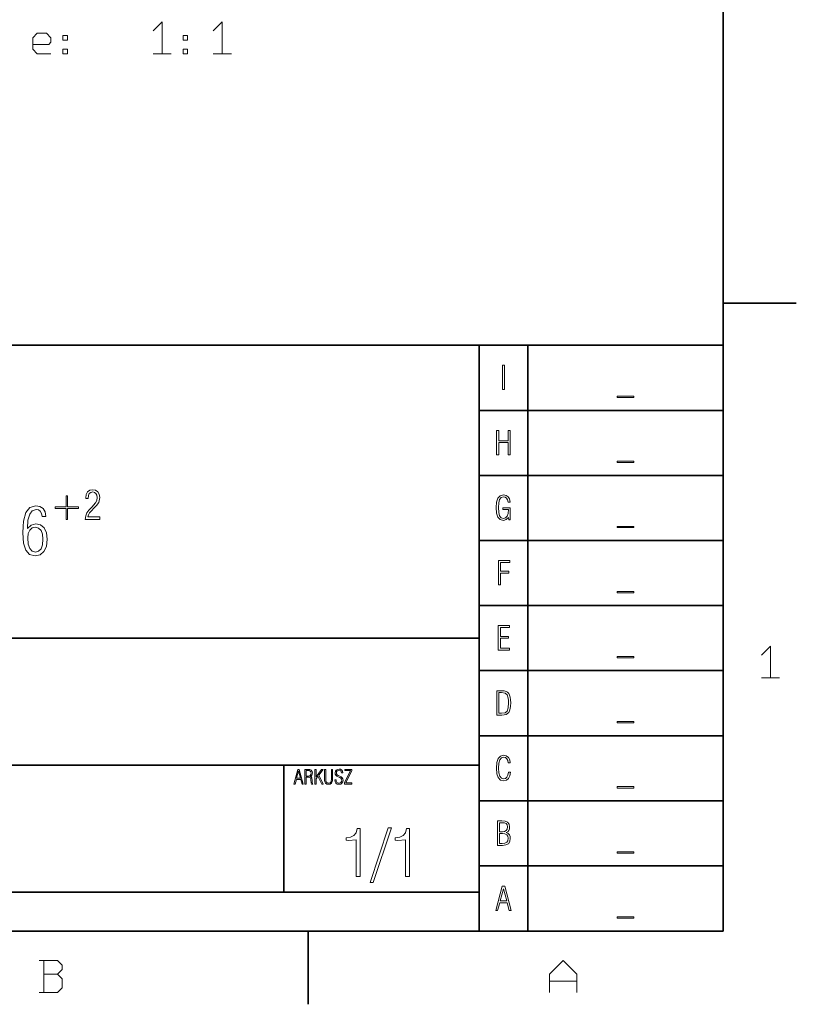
# Model space of a CAD drawing. Extents: x 0 to 420, y 0 to 297.
# Tile 6 of 7: x 338 to 418, y 2 to 103. Entities that reach past the tile are written whole.
import ezdxf

# ---------------------------------------------------------------- set-up
doc = ezdxf.new("R2010")
doc.units = 0

msp = doc.modelspace()

# ---------------------------------------------------------------- linework, layer by layer
at = {"color": 7, "lineweight": 35}
for p, q in [((410, 10), (410, 287)), ((410, 74.3), (417.5, 74.3)), ((220, 70), (410, 70)), ((385, 10), (385, 70)), ((390, 10), (390, 70)), ((410, 70), (410, 10)), ((385, 63.33), (410, 63.33)), ((385, 56.67), (410, 56.67)), ((385, 50), (410, 50)), ((385, 43.33), (410, 43.33)), ((220, 40), (385, 40)), ((385, 36.67), (410, 36.67)), ((385, 30), (410, 30)), ((220, 27), (385, 27)), ((365, 14), (365, 27)), ((385, 23.33), (410, 23.33)), ((385, 16.67), (410, 16.67)), ((220, 14), (385, 14)), ((10, 10), (410, 10)), ((220, 10), (410, 10)), ((367.5, 10), (367.5, 2.5))]:
    msp.add_line(p, q, dxfattribs=at)
at = {"color": 7, "lineweight": 13}
for points in [[(351.6, 102.19), (352.53, 103.12), (352.53, 101.49), (352.53, 99.85)], [(357.76, 102.19), (358.69, 103.12), (358.69, 101.49), (358.69, 99.85)], [(341.14, 99.85), (339.74, 99.85), (339.28, 100.32), (339.28, 101.49), (339.74, 101.95), (340.68, 101.95), (341.14, 101.49), (341.14, 101.02), (340.91, 100.79), (339.28, 100.79)], [(353.46, 99.85), (351.6, 99.85)], [(359.62, 99.85), (357.76, 99.85)], [(413.93, 38.25), (414.86, 39.18), (414.86, 37.55), (414.86, 35.92)], [(415.79, 35.92), (413.93, 35.92)], [(339.94, 3.72), (341.81, 3.72), (342.28, 4.18), (342.28, 5.12), (341.81, 5.58), (342.28, 6.05), (342.28, 6.52), (341.81, 6.98), (339.94, 6.98)], [(340.41, 6.98), (340.41, 5.35), (340.41, 3.72)], [(392.21, 3.72), (392.21, 5.58), (393.61, 6.98), (395.01, 5.58), (395.01, 3.72)], [(340.41, 5.58), (341.81, 5.58)], [(395.01, 4.88), (392.21, 4.88)]]:
    msp.add_lwpolyline(points, dxfattribs=at)
for points in [[(342.82, 101.72), (342.82, 101.25), (342.36, 101.25), (342.36, 101.72)], [(355.14, 101.72), (355.14, 101.25), (354.68, 101.25), (354.68, 101.72)], [(342.82, 100.32), (342.82, 99.85), (342.36, 99.85), (342.36, 100.32)], [(355.14, 100.32), (355.14, 99.85), (354.68, 99.85), (354.68, 100.32)], [(387.39, 65.45), (387.6, 65.45), (387.6, 67.95), (387.39, 67.95)], [(400.84, 64.79), (399.16, 64.79), (399.16, 64.65), (400.84, 64.65)], [(386.8, 58.78), (387.01, 58.78), (387.01, 60.03), (387.99, 60.03), (387.99, 58.78), (388.2, 58.78), (388.2, 61.28), (387.99, 61.28), (387.99, 60.22), (387.01, 60.22), (387.01, 61.28), (386.8, 61.28)], [(400.84, 58.12), (399.16, 58.12), (399.16, 57.99), (400.84, 57.99)], [(342.84, 54.57), (342.69, 54.57), (342.69, 53.45), (341.58, 53.45), (341.58, 53.29), (342.69, 53.29), (342.69, 52.16), (342.84, 52.16), (342.84, 53.29), (343.95, 53.29), (343.95, 53.45), (342.84, 53.45)], [(344.66, 52.16), (346.14, 52.16), (346.14, 52.41), (344.93, 52.41), (344.97, 52.62), (345.09, 52.83), (345.28, 53.05), (345.54, 53.3), (345.82, 53.57), (346.04, 53.9), (346.13, 54.39), (346.08, 54.73), (345.93, 54.98), (345.7, 55.14), (345.41, 55.19), (345.11, 55.14), (344.9, 54.97), (344.75, 54.71), (344.7, 54.36), (344.7, 54.31), (344.94, 54.31), (344.97, 54.6), (345.06, 54.8), (345.22, 54.93), (345.43, 54.97), (345.61, 54.93), (345.75, 54.82), (345.85, 54.64), (345.88, 54.41), (345.84, 54.11), (345.71, 53.86), (345.31, 53.41), (345.02, 53.12), (344.82, 52.84), (344.7, 52.53)], [(387.45, 53.35), (387.45, 53.18), (388.01, 53.18), (387.98, 52.77), (387.88, 52.49), (387.72, 52.31), (387.5, 52.26), (387.26, 52.32), (387.1, 52.53), (387.01, 52.88), (386.98, 53.37), (387.01, 53.85), (387.1, 54.2), (387.27, 54.4), (387.51, 54.47), (387.68, 54.44), (387.82, 54.34), (387.92, 54.17), (387.97, 53.94), (388.19, 53.94), (388.12, 54.25), (387.98, 54.48), (387.78, 54.62), (387.51, 54.67), (387.17, 54.59), (386.93, 54.35), (386.8, 53.94), (386.76, 53.37), (386.8, 52.79), (386.93, 52.39), (387.16, 52.14), (387.49, 52.06), (387.78, 52.14), (388.02, 52.37), (388.04, 52.11), (388.2, 52.11), (388.2, 53.35)], [(338.72, 51.23), (338.78, 52.07), (338.96, 52.68), (339.23, 53.05), (339.61, 53.18), (339.85, 53.13), (340.04, 52.99), (340.18, 52.77), (340.24, 52.46), (340.63, 52.46), (340.55, 52.92), (340.33, 53.26), (340.01, 53.48), (339.6, 53.56), (338.99, 53.38), (338.58, 52.87), (338.34, 51.99), (338.28, 51.42), (338.26, 50.77), (338.33, 49.74), (338.56, 49.01), (338.95, 48.58), (339.52, 48.44), (340.03, 48.54), (340.42, 48.87), (340.67, 49.4), (340.75, 50.12), (340.67, 50.79), (340.43, 51.29), (340.06, 51.6), (339.59, 51.7), (339.12, 51.58)], [(400.84, 51.45), (399.16, 51.45), (399.16, 51.32), (400.84, 51.32)], [(339.56, 48.81), (339.22, 48.89), (338.97, 49.17), (338.81, 49.62), (338.76, 50.26), (338.81, 50.72), (338.97, 51.06), (339.22, 51.28), (339.54, 51.35), (339.87, 51.27), (340.12, 51.04), (340.27, 50.66), (340.32, 50.13), (340.27, 49.55), (340.12, 49.14), (339.88, 48.89)], [(386.99, 45.45), (387.2, 45.45), (387.2, 46.66), (388.05, 46.66), (388.05, 46.85), (387.2, 46.85), (387.2, 47.75), (388.14, 47.75), (388.14, 47.95), (386.99, 47.95)], [(400.84, 44.79), (399.16, 44.79), (399.16, 44.65), (400.84, 44.65)], [(386.97, 38.78), (388.12, 38.78), (388.12, 38.97), (387.18, 38.97), (387.18, 39.99), (388.03, 39.99), (388.03, 40.18), (387.18, 40.18), (387.18, 41.09), (388.12, 41.09), (388.12, 41.28), (386.97, 41.28)], [(400.84, 38.12), (399.16, 38.12), (399.16, 37.99), (400.84, 37.99)], [(386.81, 32.11), (387.33, 32.11), (387.56, 32.13), (387.76, 32.18), (387.91, 32.27), (388.04, 32.4), (388.13, 32.57), (388.19, 32.78), (388.23, 33.05), (388.24, 33.37), (388.23, 33.68), (388.19, 33.94), (388.13, 34.16), (388.04, 34.33), (387.91, 34.46), (387.76, 34.54), (387.56, 34.6), (387.33, 34.61), (386.81, 34.61)], [(387.02, 32.3), (387.02, 34.43), (387.31, 34.43), (387.66, 34.37), (387.88, 34.19), (387.98, 33.86), (388.01, 33.63), (388.02, 33.36), (387.98, 32.86), (387.88, 32.53), (387.66, 32.36), (387.31, 32.3)], [(400.84, 31.45), (399.16, 31.45), (399.16, 31.32), (400.84, 31.32)], [(388.22, 26.29), (388.01, 26.29), (387.96, 25.98), (387.86, 25.77), (387.7, 25.63), (387.51, 25.59), (387.28, 25.66), (387.12, 25.87), (387.02, 26.21), (386.99, 26.7), (387.02, 27.18), (387.12, 27.53), (387.28, 27.74), (387.51, 27.81), (387.7, 27.77), (387.85, 27.65), (387.95, 27.47), (387.99, 27.22), (388.2, 27.22), (388.15, 27.55), (388.01, 27.79), (387.79, 27.94), (387.51, 28), (387.18, 27.92), (386.95, 27.68), (386.82, 27.27), (386.78, 26.7), (386.82, 26.12), (386.95, 25.72), (387.18, 25.47), (387.51, 25.4), (387.8, 25.45), (388.01, 25.62), (388.15, 25.9)], [(366.03, 25.06), (366.15, 25.06), (366.28, 25.53), (366.73, 25.53), (366.86, 25.06), (366.98, 25.06), (366.58, 26.56), (366.44, 26.56)], [(366.3, 25.65), (366.5, 26.4), (366.7, 25.65)], [(367.16, 25.06), (367.28, 25.06), (367.28, 25.76), (367.52, 25.76), (367.64, 25.74), (367.72, 25.69), (367.76, 25.58), (367.78, 25.44), (367.79, 25.19), (367.83, 25.06), (367.97, 25.06), (367.93, 25.13), (367.91, 25.23), (367.89, 25.49), (367.88, 25.61), (367.85, 25.71), (367.79, 25.78), (367.7, 25.82), (367.79, 25.87), (367.86, 25.95), (367.9, 26.06), (367.92, 26.19), (367.89, 26.35), (367.8, 26.47), (367.66, 26.54), (367.45, 26.56), (367.16, 26.56)], [(367.28, 25.87), (367.28, 26.45), (367.44, 26.45), (367.6, 26.43), (367.71, 26.39), (367.77, 26.3), (367.79, 26.17), (367.77, 26.03), (367.7, 25.93), (367.58, 25.88), (367.41, 25.87)], [(368.18, 25.06), (368.31, 25.06), (368.31, 25.6), (368.49, 25.85), (368.9, 25.06), (369.03, 25.06), (368.57, 25.95), (369.01, 26.56), (368.87, 26.56), (368.31, 25.79), (368.31, 26.56), (368.18, 26.56)], [(369.99, 26.56), (369.87, 26.56), (369.87, 25.48), (369.86, 25.37), (369.83, 25.28), (369.73, 25.18), (369.58, 25.15), (369.43, 25.18), (369.34, 25.28), (369.3, 25.4), (369.3, 25.55), (369.3, 26.56), (369.17, 26.56), (369.17, 25.46), (369.2, 25.27), (369.28, 25.14), (369.4, 25.06), (369.58, 25.03), (369.76, 25.06), (369.88, 25.14), (369.96, 25.27), (369.99, 25.46)], [(370.22, 25.49), (370.25, 25.29), (370.34, 25.15), (370.47, 25.06), (370.64, 25.03), (370.82, 25.06), (370.95, 25.14), (371.03, 25.27), (371.06, 25.45), (371.04, 25.59), (370.98, 25.7), (370.88, 25.79), (370.73, 25.86), (370.56, 25.92), (370.45, 26.01), (370.4, 26.09), (370.38, 26.2), (370.4, 26.31), (370.46, 26.4), (370.55, 26.45), (370.66, 26.47), (370.76, 26.46), (370.83, 26.4), (370.88, 26.32), (370.91, 26.2), (371.03, 26.2), (371.03, 26.21), (371, 26.37), (370.93, 26.49), (370.81, 26.57), (370.65, 26.59), (370.49, 26.56), (370.36, 26.48), (370.28, 26.36), (370.25, 26.2), (370.27, 26.06), (370.33, 25.95), (370.43, 25.86), (370.57, 25.78), (370.72, 25.72), (370.84, 25.66), (370.91, 25.57), (370.94, 25.45), (370.91, 25.32), (370.85, 25.23), (370.76, 25.17), (370.63, 25.15), (370.52, 25.17), (370.43, 25.23), (370.37, 25.34), (370.35, 25.49)], [(371.21, 25.06), (371.96, 25.06), (371.96, 25.18), (371.34, 25.18), (371.96, 26.43), (371.96, 26.56), (371.24, 26.56), (371.24, 26.45), (371.83, 26.45), (371.21, 25.19)], [(400.84, 24.79), (399.16, 24.79), (399.16, 24.65), (400.84, 24.65)], [(386.88, 18.78), (387.41, 18.78), (387.75, 18.82), (388, 18.95), (388.15, 19.18), (388.2, 19.5), (388.17, 19.7), (388.1, 19.87), (387.97, 19.99), (387.79, 20.1), (387.93, 20.18), (388.04, 20.31), (388.1, 20.47), (388.12, 20.67), (388.07, 20.95), (387.92, 21.14), (387.67, 21.25), (387.32, 21.28), (386.88, 21.28)], [(372.41, 15.58), (372.82, 15.58), (372.82, 20.51), (372.51, 20.51), (372.4, 20.07), (372.18, 19.79), (371.84, 19.61), (371.37, 19.55), (371.37, 19.3), (371.63, 19.29), (372.41, 19.35)], [(374.16, 14.96), (376.04, 20.58), (375.7, 20.58), (373.84, 14.96)], [(377.46, 15.58), (377.87, 15.58), (377.87, 20.51), (377.55, 20.51), (377.45, 20.07), (377.23, 19.79), (376.89, 19.61), (376.41, 19.55), (376.41, 19.3), (376.68, 19.29), (377.46, 19.35)], [(387.09, 20.18), (387.09, 21.1), (387.36, 21.1), (387.6, 21.07), (387.77, 21), (387.87, 20.87), (387.9, 20.66), (387.87, 20.44), (387.78, 20.29), (387.62, 20.2), (387.39, 20.18)], [(387.09, 18.97), (387.09, 19.99), (387.4, 19.99), (387.65, 19.96), (387.83, 19.87), (387.94, 19.72), (387.98, 19.5), (387.94, 19.25), (387.83, 19.09), (387.65, 18.99), (387.38, 18.97)], [(400.84, 18.12), (399.16, 18.12), (399.16, 17.99), (400.84, 17.99)], [(386.71, 12.11), (386.9, 12.11), (387.12, 12.9), (387.87, 12.9), (388.08, 12.11), (388.29, 12.11), (387.63, 14.61), (387.38, 14.61)], [(387.15, 13.09), (387.49, 14.34), (387.83, 13.09)], [(400.84, 11.45), (399.16, 11.45), (399.16, 11.32), (400.84, 11.32)]]:
    msp.add_lwpolyline(points, close=True, dxfattribs=at)

doc.saveas('drawing.dxf')
